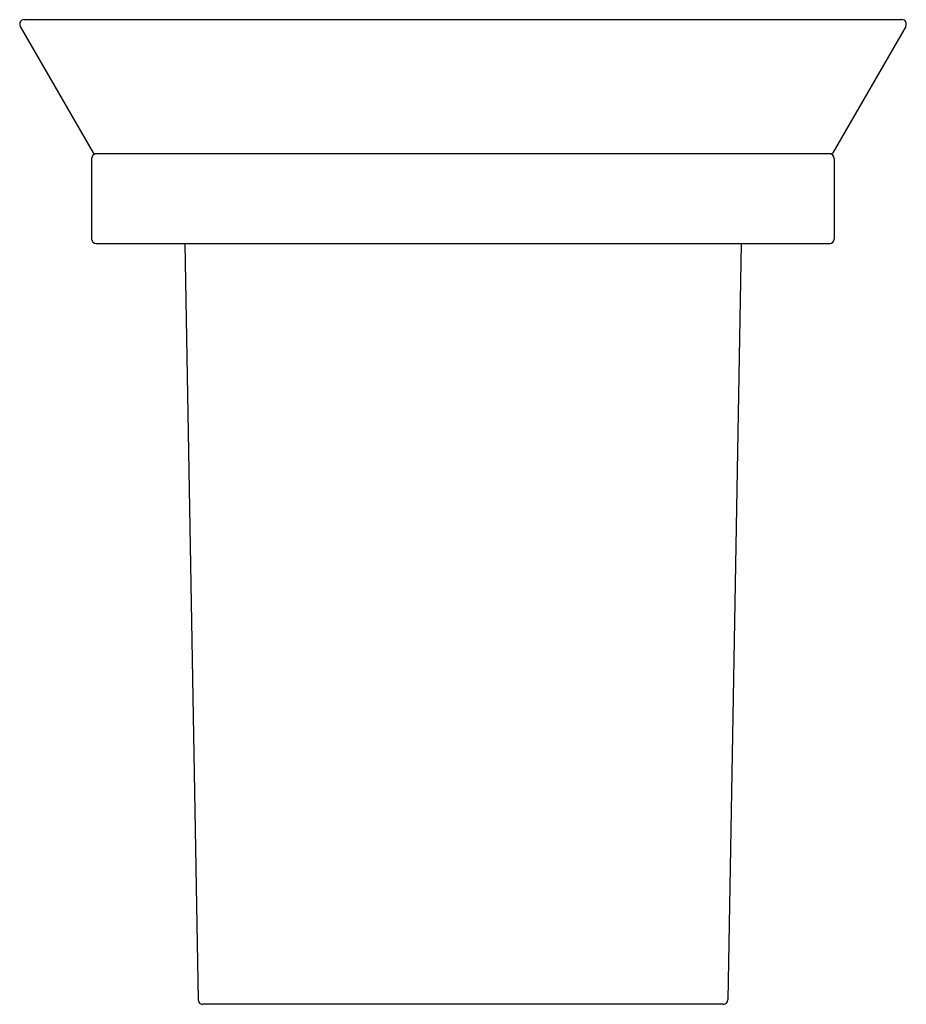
# Model space of a CAD drawing. Header units: millimetres. Extents: x 3855.194 to 3855.294, y 1874.8 to 1874.91.
import ezdxf

# ---------------------------------------------------------------- set-up
doc = ezdxf.new("R2010")
doc.units = ezdxf.units.MM
doc.layers.add('SANINDUSA', color=3, linetype='Continuous')

msp = doc.modelspace()

# ---------------------------------------------------------------- linework, layer by layer
at = {"layer": 'SANINDUSA'}
for p, q in [((3855.19441, 1874.90949), (3855.20259, 1874.89532)), ((3855.19441, 1874.90949), (3855.20259, 1874.89532)), ((3855.29319, 1874.91024), (3855.19485, 1874.91024)), ((3855.29362, 1874.90949), (3855.28545, 1874.89532)), ((3855.29362, 1874.90949), (3855.28545, 1874.89532)), ((3855.28523, 1874.8952), (3855.2028, 1874.8952)), ((3855.20241, 1874.88567), (3855.20241, 1874.8947)), ((3855.28563, 1874.88567), (3855.28563, 1874.8947)), ((3855.20291, 1874.88517), (3855.28512, 1874.88517)), ((3855.21286, 1874.88517), (3855.21434, 1874.80044)), ((3855.27517, 1874.88517), (3855.27369, 1874.80044)), ((3855.27319, 1874.79995), (3855.21484, 1874.79995))]:
    msp.add_line(p, q, dxfattribs=at)
for centre, radius, start, end in [((3855.19485, 1874.90974), 0.000501, 90, 210), ((3855.29319, 1874.90974), 0.000501, 330, 90), ((3855.20291, 1874.8947), 0.000501, 90, 180), ((3855.2028, 1874.89545), 0.000251, 210, 270), ((3855.28512, 1874.8947), 0.000501, 0, 90), ((3855.28523, 1874.89545), 0.000251, 270, 330), ((3855.20291, 1874.88567), 0.000501, 180, 270), ((3855.28512, 1874.88567), 0.000501, 270, 0), ((3855.21484, 1874.80045), 0.000501, 181, 270), ((3855.27319, 1874.80045), 0.000501, 270, 359)]:
    msp.add_arc(centre, radius, start, end, dxfattribs=at)

doc.saveas('drawing.dxf')
